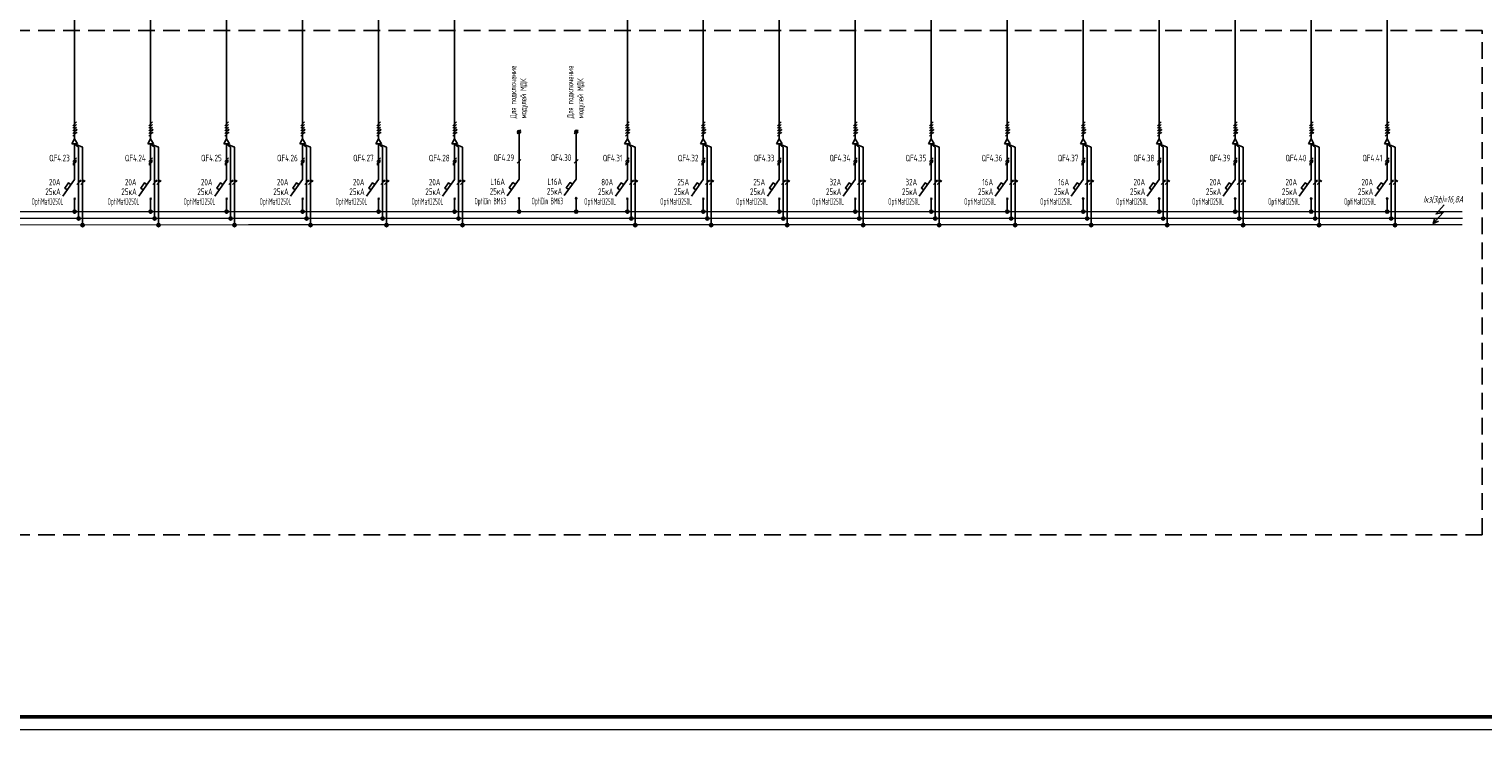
# Model space of a CAD drawing. Header units: millimetres. Extents: x -101899 to 582947, y -77476 to 345289.
# Tile 94 of 100: x 344635 to 399930, y 109348 to 135988. Entities that reach past the tile are written whole.
import ezdxf
from ezdxf.enums import TextEntityAlignment as Align

# ---------------------------------------------------------------- set-up
doc = ezdxf.new("R2010")
doc.units = ezdxf.units.MM
doc.linetypes.add('штриховая2', pattern=[9.525, 6.35, -3.175])
doc.layers.add('текст', color=7, linetype='Continuous', lineweight=20)
doc.layers.add('ФОРМАТ', color=7, linetype='Continuous', lineweight=18)
doc.styles.add('$_Electrical_gost', font='cs_gost2304.shx', dxfattribs={"width": 0.8})
doc.styles.add('Electrical_gost', font='cs_gost2304.shx', dxfattribs={"height": 250})
doc.styles.add('ЕСКД', font='cs_gost2304.shx', dxfattribs={"oblique": 15, "height": 2.5})

# ---------------------------------------------------------------- blocks, each defined once
blk = doc.blocks.new('*U158')
at = {"layer": 'ФОРМАТ'}
blk.add_lwpolyline([(1485, 420), (1485, 0), (0, 0), (0, 420)], close=True, dxfattribs=at)
at = {"layer": 'ФОРМАТ', "lineweight": 53}
blk.add_lwpolyline([(20, 415), (20, 5), (1480, 5), (1480, 415)], close=True, dxfattribs=at)
blk = doc.blocks.new('*U29')
for p, q in [((0, 25.74), (0, 12.14)), ((0.71, 20.36), (-0.71, 18.94)), ((0.71, 19.65), (-0.71, 18.24)), ((0.71, 18.94), (-0.71, 17.53)), ((0, 12.14), (-4.55, 5.86)), ((-0.35, 5.2), (0.35, 4.49)), ((-0.35, 4.49), (0.35, 5.2)), ((0, 4.84), (0, 0))]:
    blk.add_line(p, q)
blk.add_lwpolyline([(-1.42, 10.18), (-2.35, 10.84), (-3.76, 8.87), (-2.85, 8.21)])
at = {"style": 'Electrical_gost', "flags": 8}
for tag, width, p in [('QF', 0.8, (-1.86, 20.29)), ('ХАРАКТЕРИСТИКА_И_ТОК', 0.8, (-5.38, 11.14)), ('ОТКЛЮЧАЮЩАЯ_СПОСОБНОСТЬ', 0.8, (-5.38, 7.64)), ('МАРКА', 0.6, (-5.38, 4.14))]:
    blk.add_attdef(tag, text='', height=2.5, dxfattribs=dict(at, width=width)).set_placement(p, align=Align.MIDDLE_RIGHT)
blk = doc.blocks.new('*U15')
h = blk.add_hatch(color=256)
h.dxf.hatch_style = 1
h.paths.add_polyline_path([(0.86, -0.29, 1), (0.56, -0.29, 1)])
for p, q in [((0.71, 2.71), (-0.71, 1.29)), ((0.71, 1.71), (-0.71, 0.29)), ((0.71, 0.71), (-0.71, -0.71)), ((0, -3.75), (0, 3.75)), ((0.71, -0.29), (-0.71, -1.71)), ((0.71, -1.29), (-0.71, -2.71)), ((0.99, -1.58), (0.42, -1.01))]:
    blk.add_line(p, q)
blk.add_circle((0.71, -0.29), 0.15)
blk = doc.blocks.new('*U13')
h = blk.add_hatch(color=256)
h.dxf.hatch_style = 1
h.paths.add_polyline_path([(0.86, 0.71, 1), (0.56, 0.71, 1)])
h = blk.add_hatch(color=256)
h.dxf.hatch_style = 1
h.paths.add_polyline_path([(0.86, 0.71, 1), (0.56, 0.71, 1)])
for p, q in [((-0.71, -0.71), (0.71, 0.71)), ((0, -3.75), (0, 3.75))]:
    blk.add_line(p, q)
blk.add_circle((0.71, 0.71), 0.15)
blk.add_circle((0.71, 0.71), 0.15)
blk = doc.blocks.new('*U12')
for p, q in [((-0.71, -0.71), (0.71, 0.71)), ((0, -3.75), (0, 3.75)), ((0.99, 0.42), (0.42, 0.99))]:
    blk.add_line(p, q)
blk = doc.blocks.new('Точка соединения')
blk.add_hatch(color=256).paths.add_polyline_path([(0.6, 0, 1), (-0.6, 0, 1)])
blk.add_hatch(color=256).paths.add_polyline_path([(0.6, 0, 1), (-0.6, 0, 1)])
blk.add_circle((0, 0), 0.6)
blk.add_circle((0, 0), 0.6)
blk = doc.blocks.new('*U30')
for p, q in [((0, 25.74), (0, 12.14)), ((0.71, 19.65), (-0.71, 18.24)), ((0, 12.14), (-4.55, 5.86)), ((-0.35, 5.2), (0.35, 4.49)), ((-0.35, 4.49), (0.35, 5.2)), ((0, 4.84), (0, 0))]:
    blk.add_line(p, q)
blk.add_lwpolyline([(-1.42, 10.18), (-2.35, 10.84), (-3.76, 8.87), (-2.85, 8.21)])
at = {"style": 'Electrical_gost', "flags": 8}
for tag, width, p in [('QF', 0.8, (-1.86, 20.29)), ('ХАРАКТЕРИСТИКА_И_ТОК', 0.8, (-5.38, 11.14)), ('ОТКЛЮЧАЮЩАЯ_СПОСОБНОСТЬ', 0.8, (-5.38, 7.64)), ('МАРКА', 0.6, (-5.38, 4.14))]:
    blk.add_attdef(tag, text='', height=2.5, dxfattribs=dict(at, width=width)).set_placement(p, align=Align.MIDDLE_RIGHT)

msp = doc.modelspace()

# ---------------------------------------------------------------- linework, layer by layer
at = {"linetype": 'штриховая2', "ltscale": 100}
for q in [(399903.6, 135935.2), (285737.2, 116764)]:
    msp.add_line((399903.5, 116763.9), q, dxfattribs=at)
for p, q in [((346264.2, 131631.2), (346369.2, 131813.1)), ((346264.2, 131631.2), (346474.2, 131631.2)), ((346369.2, 131813.1), (346474.2, 131631.2)), ((349154.2, 131631.2), (349259.2, 131813.1)), ((349154.2, 131631.2), (349364.2, 131631.2)), ((349259.2, 131813.1), (349364.2, 131631.2)), ((352044.2, 131631.2), (352149.2, 131813.1)), ((352044.2, 131631.2), (352254.2, 131631.2)), ((352149.2, 131813.1), (352254.2, 131631.2)), ((354934.2, 131631.2), (355039.2, 131813.1)), ((354934.2, 131631.2), (355144.2, 131631.2)), ((355039.2, 131813.1), (355144.2, 131631.2)), ((357824.2, 131631.2), (357929.2, 131813.1)), ((357824.2, 131631.2), (358034.2, 131631.2)), ((357929.2, 131813.1), (358034.2, 131631.2)), ((360714.2, 131631.2), (360819.2, 131813.1)), ((360714.2, 131631.2), (360924.2, 131631.2)), ((360819.2, 131813.1), (360924.2, 131631.2)), ((367284.2, 131631.2), (367389.2, 131813.1)), ((367284.2, 131631.2), (367494.2, 131631.2)), ((367389.2, 131813.1), (367494.2, 131631.2)), ((370174.2, 131631.2), (370279.2, 131813.1)), ((370174.2, 131631.2), (370384.2, 131631.2)), ((370279.2, 131813.1), (370384.2, 131631.2)), ((373064.2, 131631.2), (373169.2, 131813.1)), ((373064.2, 131631.2), (373274.2, 131631.2)), ((373169.2, 131813.1), (373274.2, 131631.2)), ((375954.2, 131631.2), (376059.2, 131813.1)), ((375954.2, 131631.2), (376164.2, 131631.2)), ((376059.2, 131813.1), (376164.2, 131631.2)), ((378844.2, 131631.2), (378949.2, 131813.1)), ((378844.2, 131631.2), (379054.2, 131631.2)), ((378949.2, 131813.1), (379054.2, 131631.2)), ((381734.2, 131631.2), (381839.2, 131813.1)), ((381734.2, 131631.2), (381944.2, 131631.2)), ((381839.2, 131813.1), (381944.2, 131631.2)), ((384624.2, 131631.2), (384729.2, 131813.1)), ((384624.2, 131631.2), (384834.2, 131631.2)), ((384729.2, 131813.1), (384834.2, 131631.2)), ((387514.2, 131631.2), (387619.2, 131813.1)), ((387514.2, 131631.2), (387724.2, 131631.2)), ((387619.2, 131813.1), (387724.2, 131631.2)), ((390404.2, 131631.2), (390509.2, 131813.1)), ((390404.2, 131631.2), (390614.2, 131631.2)), ((390509.2, 131813.1), (390614.2, 131631.2)), ((393294.2, 131631.2), (393399.2, 131813.1)), ((393294.2, 131631.2), (393504.2, 131631.2)), ((393399.2, 131813.1), (393504.2, 131631.2)), ((396184.2, 131631.2), (396289.2, 131813.1)), ((396184.2, 131631.2), (396394.2, 131631.2)), ((396289.2, 131813.1), (396394.2, 131631.2)), ((346369.2, 129056.9), (346369.2, 129202.6)), ((349259.2, 129056.9), (349259.2, 129202.6)), ((352149.2, 129056.9), (352149.2, 129202.6)), ((355039.2, 129056.9), (355039.2, 129202.6)), ((357929.2, 129056.9), (357929.2, 129202.6)), ((360819.2, 129056.9), (360819.2, 129202.6)), ((367389.2, 129056.9), (367389.2, 129202.6)), ((370279.2, 129056.9), (370279.2, 129202.6)), ((373169.2, 129056.9), (373169.2, 129202.6)), ((376059.2, 129056.9), (376059.2, 129202.6)), ((378949.2, 129056.9), (378949.2, 129202.6)), ((381839.2, 129056.9), (381839.2, 129202.6)), ((384729.2, 129056.9), (384729.2, 129202.6)), ((387619.2, 129056.9), (387619.2, 129202.6)), ((390509.2, 129056.9), (390509.2, 129202.6)), ((393399.2, 129056.9), (393399.2, 129202.6)), ((396289.2, 129056.9), (396289.2, 129202.6))]:
    msp.add_line(p, q)
for points in [[(346369.2, 132453.1), (346369.2, 142834.3)], [(349259.2, 132453.1), (349259.2, 142834.3)], [(357929.2, 132453.1), (357929.2, 142884.3)], [(360819.2, 132453.1), (360819.2, 142884.3)], [(367389.2, 131813.1), (367389.2, 142884.3)], [(370279.2, 132453.1), (370279.2, 142884.3)], [(373169.2, 132453.1), (373169.2, 142834.3)], [(376059.2, 132453.1), (376059.2, 142834.3)], [(378949.2, 132453.1), (378949.2, 142834.3)], [(381839.2, 132453.1), (381839.2, 142834.3)], [(384729.2, 132453.1), (384729.2, 142834.3)], [(387619.2, 132453.1), (387619.2, 142834.3)], [(393399.2, 132453.1), (393399.2, 142884.3)], [(396289.2, 132453.1), (396289.2, 142884.3)], [(352149.2, 132453.1), (352144.7, 141454.3)], [(355039.2, 132453.1), (355034.7, 141454.3)], [(390509.2, 132453.1), (390504.7, 141454.3)], [(365371.6, 132010.8), (365516.4, 132155.6)], [(346519.2, 128806.9), (346519.2, 131497.8), (346369.2, 131631.2), (346669.2, 131497.8), (346669.2, 128556.9)], [(346519.2, 128806.9), (346519.2, 131497.8), (346369.2, 131631.2), (346669.2, 131497.8), (346669.2, 128556.9)], [(349409.2, 128806.9), (349409.2, 131497.8), (349259.2, 131631.2), (349559.2, 131497.8), (349559.2, 128556.9)], [(349409.2, 128806.9), (349409.2, 131497.8), (349259.2, 131631.2), (349559.2, 131497.8), (349559.2, 128556.9)], [(352299.2, 128806.9), (352299.2, 131497.8), (352149.2, 131631.2), (352449.2, 131497.8), (352449.2, 128556.9)], [(352299.2, 128806.9), (352299.2, 131497.8), (352149.2, 131631.2), (352449.2, 131497.8), (352449.2, 128556.9)], [(355189.2, 128806.9), (355189.2, 131497.8), (355039.2, 131631.2), (355339.2, 131497.8), (355339.2, 128556.9)], [(355189.2, 128806.9), (355189.2, 131497.8), (355039.2, 131631.2), (355339.2, 131497.8), (355339.2, 128556.9)], [(358079.2, 128806.9), (358079.2, 131497.8), (357929.2, 131631.2), (358229.2, 131497.8), (358229.2, 128556.9)], [(358079.2, 128806.9), (358079.2, 131497.8), (357929.2, 131631.2), (358229.2, 131497.8), (358229.2, 128556.9)], [(360969.2, 128806.9), (360969.2, 131497.8), (360819.2, 131631.2), (361119.2, 131497.8), (361119.2, 128556.9)], [(360969.2, 128806.9), (360969.2, 131497.8), (360819.2, 131631.2), (361119.2, 131497.8), (361119.2, 128556.9)], [(363198.7, 132008.1), (363343.5, 132152.9)], [(363271.1, 132022.9), (363271.1, 131643.9)], [(365444, 132025.6), (365444, 131646.7)], [(367539.2, 128806.9), (367539.2, 131497.8), (367389.2, 131631.2), (367689.2, 131497.8), (367689.2, 128556.9)], [(367539.2, 128806.9), (367539.2, 131497.8), (367389.2, 131631.2), (367689.2, 131497.8), (367689.2, 128556.9)], [(370429.2, 128806.9), (370429.2, 131497.8), (370279.2, 131631.2), (370579.2, 131497.8), (370579.2, 128556.9)], [(370429.2, 128806.9), (370429.2, 131497.8), (370279.2, 131631.2), (370579.2, 131497.8), (370579.2, 128556.9)], [(373319.2, 128806.9), (373319.2, 131497.8), (373169.2, 131631.2), (373469.2, 131497.8), (373469.2, 128556.9)], [(373319.2, 128806.9), (373319.2, 131497.8), (373169.2, 131631.2), (373469.2, 131497.8), (373469.2, 128556.9)], [(376209.2, 128806.9), (376209.2, 131497.8), (376059.2, 131631.2), (376359.2, 131497.8), (376359.2, 128556.9)], [(376209.2, 128806.9), (376209.2, 131497.8), (376059.2, 131631.2), (376359.2, 131497.8), (376359.2, 128556.9)], [(379099.2, 128806.9), (379099.2, 131497.8), (378949.2, 131631.2), (379249.2, 131497.8), (379249.2, 128556.9)], [(379099.2, 128806.9), (379099.2, 131497.8), (378949.2, 131631.2), (379249.2, 131497.8), (379249.2, 128556.9)], [(381989.2, 128806.9), (381989.2, 131497.8), (381839.2, 131631.2), (382139.2, 131497.8), (382139.2, 128556.9)], [(381989.2, 128806.9), (381989.2, 131497.8), (381839.2, 131631.2), (382139.2, 131497.8), (382139.2, 128556.9)], [(384879.2, 128806.9), (384879.2, 131497.8), (384729.2, 131631.2), (385029.2, 131497.8), (385029.2, 128556.9)], [(384879.2, 128806.9), (384879.2, 131497.8), (384729.2, 131631.2), (385029.2, 131497.8), (385029.2, 128556.9)], [(387769.2, 128806.9), (387769.2, 131497.8), (387619.2, 131631.2), (387919.2, 131497.8), (387919.2, 128556.9)], [(387769.2, 128806.9), (387769.2, 131497.8), (387619.2, 131631.2), (387919.2, 131497.8), (387919.2, 128556.9)], [(390659.2, 128806.9), (390659.2, 131497.8), (390509.2, 131631.2), (390809.2, 131497.8), (390809.2, 128556.9)], [(390659.2, 128806.9), (390659.2, 131497.8), (390509.2, 131631.2), (390809.2, 131497.8), (390809.2, 128556.9)], [(393549.2, 128806.9), (393549.2, 131497.8), (393399.2, 131631.2), (393699.2, 131497.8), (393699.2, 128556.9)], [(393549.2, 128806.9), (393549.2, 131497.8), (393399.2, 131631.2), (393699.2, 131497.8), (393699.2, 128556.9)], [(396439.2, 128806.9), (396439.2, 131497.8), (396289.2, 131631.2), (396589.2, 131497.8), (396589.2, 128556.9)], [(396439.2, 128806.9), (396439.2, 131497.8), (396289.2, 131631.2), (396589.2, 131497.8), (396589.2, 128556.9)], [(398458.1, 129310), (398148.5, 128960.7), (398423, 129021.2), (398037.9, 128594.5), (398236.4, 128690)], [(398103.2, 128799.4), (398037.9, 128594.5)]]:
    msp.add_lwpolyline(points)
msp.add_lwpolyline([(399903.6, 135935.2), (285737.2, 135935.2)], dxfattribs=at)
at = {"const_width": 50}
for points in [[(300423.1, 129050.2), (399142.7, 129050.2)], [(286973.1, 128797.2), (399154.9, 128798.4)], [(286973.1, 128547.2), (399149, 128548.4)]]:
    msp.add_lwpolyline(points, dxfattribs=at)
for centre in [(363271.1, 132080.5), (365444, 132083.2)]:
    msp.add_circle(centre, 57.6)

# ---------------------------------------------------------------- block references
at = {"color": 114, "true_color": 0x139b48, "xscale": 100, "yscale": 100, "zscale": 100}
msp.add_blockref('*U158', (275997.4, 109347.8), dxfattribs=at)
at = {"xscale": 100, "yscale": 100, "zscale": 100}
for name, p in [('*U15', (346369.2, 132188.1)), ('*U15', (349259.2, 132188.1)), ('*U15', (352149.2, 132188.1)), ('*U15', (355039.2, 132188.1)), ('*U15', (357929.2, 132188.1)), ('*U15', (360819.2, 132188.1)), ('*U15', (367389.2, 132188.1)), ('*U15', (370279.2, 132188.1)), ('*U15', (373169.2, 132188.1)), ('*U15', (376059.2, 132188.1)), ('*U15', (378949.2, 132188.1)), ('*U15', (381839.2, 132188.1)), ('*U15', (384729.2, 132188.1)), ('*U15', (387619.2, 132188.1)), ('*U15', (390509.2, 132188.1)), ('*U15', (393399.2, 132188.1)), ('*U15', (396289.2, 132188.1)), ('*U13', (346519.2, 130152.4)), ('*U12', (346669.2, 130152.4)), ('*U13', (349409.2, 130152.4)), ('*U12', (349559.2, 130152.4)), ('*U13', (352299.2, 130152.4)), ('*U12', (352449.2, 130152.4)), ('*U13', (355189.2, 130152.4)), ('*U12', (355339.2, 130152.4)), ('*U13', (358079.2, 130152.4)), ('*U12', (358229.2, 130152.4)), ('*U13', (360969.2, 130152.4)), ('*U12', (361119.2, 130152.4)), ('*U13', (367539.2, 130152.4)), ('*U12', (367689.2, 130152.4)), ('*U13', (370429.2, 130152.4)), ('*U12', (370579.2, 130152.4)), ('*U13', (373319.2, 130152.4)), ('*U12', (373469.2, 130152.4)), ('*U13', (376209.2, 130152.4)), ('*U12', (376359.2, 130152.4)), ('*U13', (379099.2, 130152.4)), ('*U12', (379249.2, 130152.4)), ('*U13', (381989.2, 130152.4)), ('*U12', (382139.2, 130152.4)), ('*U13', (384879.2, 130152.4)), ('*U12', (385029.2, 130152.4)), ('*U13', (387769.2, 130152.4)), ('*U12', (387919.2, 130152.4)), ('*U13', (390659.2, 130152.4)), ('*U12', (390809.2, 130152.4)), ('*U13', (393549.2, 130152.4)), ('*U12', (393699.2, 130152.4)), ('*U13', (396439.2, 130152.4)), ('*U12', (396589.2, 130152.4)), ('Точка соединения', (346369.2, 129050.7)), ('Точка соединения', (346519.2, 128790)), ('Точка соединения', (349259.2, 129050.7)), ('Точка соединения', (349409.2, 128790)), ('Точка соединения', (352149.2, 129050.7)), ('Точка соединения', (352299.2, 128790)), ('Точка соединения', (355039.2, 129050.7)), ('Точка соединения', (355189.2, 128790)), ('Точка соединения', (357929.2, 129050.7)), ('Точка соединения', (358079.2, 128790)), ('Точка соединения', (360819.2, 129050.7)), ('Точка соединения', (360969.2, 128790)), ('Точка соединения', (363271.1, 129049.6)), ('Точка соединения', (365444, 129052.3)), ('Точка соединения', (367389.2, 129050.7)), ('Точка соединения', (367539.2, 128790)), ('Точка соединения', (370279.2, 129050.7)), ('Точка соединения', (370429.2, 128790)), ('Точка соединения', (373169.2, 129050.7)), ('Точка соединения', (373319.2, 128790)), ('Точка соединения', (376059.2, 129050.7)), ('Точка соединения', (376209.2, 128790)), ('Точка соединения', (378949.2, 129050.7)), ('Точка соединения', (379099.2, 128790)), ('Точка соединения', (381839.2, 129050.7)), ('Точка соединения', (381989.2, 128790)), ('Точка соединения', (384729.2, 129050.7)), ('Точка соединения', (384879.2, 128790)), ('Точка соединения', (387619.2, 129050.7)), ('Точка соединения', (387769.2, 128790)), ('Точка соединения', (390509.2, 129050.7)), ('Точка соединения', (390659.2, 128790)), ('Точка соединения', (393399.2, 129050.7)), ('Точка соединения', (393549.2, 128790)), ('Точка соединения', (396289.2, 129050.7)), ('Точка соединения', (396439.2, 128790)), ('Точка соединения', (346669.2, 128537.1)), ('Точка соединения', (349559.2, 128537.1)), ('Точка соединения', (352449.2, 128537.1)), ('Точка соединения', (355339.2, 128537.1)), ('Точка соединения', (358229.2, 128537.1)), ('Точка соединения', (361119.2, 128537.1)), ('Точка соединения', (367689.2, 128537.1)), ('Точка соединения', (370579.2, 128537.1)), ('Точка соединения', (373469.2, 128537.1)), ('Точка соединения', (376359.2, 128537.1)), ('Точка соединения', (379249.2, 128537.1)), ('Точка соединения', (382139.2, 128537.1)), ('Точка соединения', (385029.2, 128537.1)), ('Точка соединения', (387919.2, 128537.1)), ('Точка соединения', (390809.2, 128537.1)), ('Точка соединения', (393699.2, 128537.1)), ('Точка соединения', (396589.2, 128537.1))]:
    msp.add_blockref(name, p, dxfattribs=at)
ref = msp.add_blockref('*U29', (346369.2, 129056.9), dxfattribs=dict(xscale=100, yscale=100, zscale=100))
ref.add_attrib('QF', 'QF4.23', dxfattribs={"height": 250, "style": 'Electrical_gost', "width": 0.8}).set_placement((346182.7, 131085.8), align=Align.MIDDLE_RIGHT)
ref.add_attrib('ХАРАКТЕРИСТИКА_И_ТОК', '20A', dxfattribs={"height": 250, "style": 'Electrical_gost', "width": 0.8}).set_placement((345831.5, 130171), align=Align.MIDDLE_RIGHT)
ref = msp.add_blockref('*U29', (349259.2, 129056.9), dxfattribs=dict(xscale=100, yscale=100, zscale=100))
ref.add_attrib('QF', 'QF4.24', dxfattribs={"height": 250, "style": 'Electrical_gost', "width": 0.8}).set_placement((349072.7, 131085.8), align=Align.MIDDLE_RIGHT)
ref.add_attrib('ХАРАКТЕРИСТИКА_И_ТОК', '20A', dxfattribs={"height": 250, "style": 'Electrical_gost', "width": 0.8}).set_placement((348721.5, 130171), align=Align.MIDDLE_RIGHT)
ref = msp.add_blockref('*U29', (352149.2, 129056.9), dxfattribs=dict(xscale=100, yscale=100, zscale=100))
ref.add_attrib('QF', 'QF4.25', dxfattribs={"height": 250, "style": 'Electrical_gost', "width": 0.8}).set_placement((351962.7, 131085.8), align=Align.MIDDLE_RIGHT)
ref.add_attrib('ХАРАКТЕРИСТИКА_И_ТОК', '20A', dxfattribs={"height": 250, "style": 'Electrical_gost', "width": 0.8}).set_placement((351611.5, 130171), align=Align.MIDDLE_RIGHT)
ref = msp.add_blockref('*U29', (355039.2, 129056.9), dxfattribs=dict(xscale=100, yscale=100, zscale=100))
ref.add_attrib('QF', 'QF4.26', dxfattribs={"height": 250, "style": 'Electrical_gost', "width": 0.8}).set_placement((354852.7, 131085.8), align=Align.MIDDLE_RIGHT)
ref.add_attrib('ХАРАКТЕРИСТИКА_И_ТОК', '20A', dxfattribs={"height": 250, "style": 'Electrical_gost', "width": 0.8}).set_placement((354501.5, 130171), align=Align.MIDDLE_RIGHT)
ref = msp.add_blockref('*U29', (357929.2, 129056.9), dxfattribs=dict(xscale=100, yscale=100, zscale=100))
ref.add_attrib('QF', 'QF4.27', dxfattribs={"height": 250, "style": 'Electrical_gost', "width": 0.8}).set_placement((357742.7, 131085.8), align=Align.MIDDLE_RIGHT)
ref.add_attrib('ХАРАКТЕРИСТИКА_И_ТОК', '20A', dxfattribs={"height": 250, "style": 'Electrical_gost', "width": 0.8}).set_placement((357391.5, 130171), align=Align.MIDDLE_RIGHT)
ref = msp.add_blockref('*U29', (360819.2, 129056.9), dxfattribs=dict(xscale=100, yscale=100, zscale=100))
ref.add_attrib('QF', 'QF4.28', dxfattribs={"height": 250, "style": 'Electrical_gost', "width": 0.8}).set_placement((360632.7, 131085.8), align=Align.MIDDLE_RIGHT)
ref.add_attrib('ХАРАКТЕРИСТИКА_И_ТОК', '20A', dxfattribs={"height": 250, "style": 'Electrical_gost', "width": 0.8}).set_placement((360281.5, 130171), align=Align.MIDDLE_RIGHT)
ref = msp.add_blockref('*U30', (363271.1, 129069.6), dxfattribs=dict(xscale=100, yscale=100, zscale=100))
ref.add_attrib('QF', 'QF4.29', dxfattribs={"height": 250, "style": 'Electrical_gost', "width": 0.8}).set_placement((363084.6, 131098.6), align=Align.MIDDLE_RIGHT)
ref.add_attrib('ХАРАКТЕРИСТИКА_И_ТОК', 'L16А', dxfattribs={"height": 250, "style": 'Electrical_gost', "width": 0.8}).set_placement((362733.5, 130183.7), align=Align.MIDDLE_RIGHT)
ref = msp.add_blockref('*U30', (365444, 129072.3), dxfattribs=dict(xscale=100, yscale=100, zscale=100))
ref.add_attrib('QF', 'QF4.30', dxfattribs={"height": 250, "style": 'Electrical_gost', "width": 0.8}).set_placement((365257.5, 131101.3), align=Align.MIDDLE_RIGHT)
ref.add_attrib('ХАРАКТЕРИСТИКА_И_ТОК', 'L16А', dxfattribs={"height": 250, "style": 'Electrical_gost', "width": 0.8}).set_placement((364906.4, 130186.5), align=Align.MIDDLE_RIGHT)
ref = msp.add_blockref('*U29', (367389.2, 129056.9), dxfattribs=dict(xscale=100, yscale=100, zscale=100))
ref.add_attrib('QF', 'QF4.31', dxfattribs={"height": 250, "style": 'Electrical_gost', "width": 0.8}).set_placement((367202.7, 131085.8), align=Align.MIDDLE_RIGHT)
ref.add_attrib('ХАРАКТЕРИСТИКА_И_ТОК', '80A', dxfattribs={"height": 250, "style": 'Electrical_gost', "width": 0.8}).set_placement((366851.5, 130171), align=Align.MIDDLE_RIGHT)
ref = msp.add_blockref('*U29', (370279.2, 129056.9), dxfattribs=dict(xscale=100, yscale=100, zscale=100))
ref.add_attrib('QF', 'QF4.32', dxfattribs={"height": 250, "style": 'Electrical_gost', "width": 0.8}).set_placement((370092.7, 131085.8), align=Align.MIDDLE_RIGHT)
ref.add_attrib('ХАРАКТЕРИСТИКА_И_ТОК', '25A', dxfattribs={"height": 250, "style": 'Electrical_gost', "width": 0.8}).set_placement((369741.5, 130171), align=Align.MIDDLE_RIGHT)
ref = msp.add_blockref('*U29', (373169.2, 129056.9), dxfattribs=dict(xscale=100, yscale=100, zscale=100))
ref.add_attrib('QF', 'QF4.33', dxfattribs={"height": 250, "style": 'Electrical_gost', "width": 0.8}).set_placement((372982.7, 131085.8), align=Align.MIDDLE_RIGHT)
ref.add_attrib('ХАРАКТЕРИСТИКА_И_ТОК', '25A', dxfattribs={"height": 250, "style": 'Electrical_gost', "width": 0.8}).set_placement((372631.5, 130171), align=Align.MIDDLE_RIGHT)
ref = msp.add_blockref('*U29', (376059.2, 129056.9), dxfattribs=dict(xscale=100, yscale=100, zscale=100))
ref.add_attrib('QF', 'QF4.34', dxfattribs={"height": 250, "style": 'Electrical_gost', "width": 0.8}).set_placement((375872.7, 131085.8), align=Align.MIDDLE_RIGHT)
ref.add_attrib('ХАРАКТЕРИСТИКА_И_ТОК', '32A', dxfattribs={"height": 250, "style": 'Electrical_gost', "width": 0.8}).set_placement((375521.5, 130171), align=Align.MIDDLE_RIGHT)
ref = msp.add_blockref('*U29', (378949.2, 129056.9), dxfattribs=dict(xscale=100, yscale=100, zscale=100))
ref.add_attrib('QF', 'QF4.35', dxfattribs={"height": 250, "style": 'Electrical_gost', "width": 0.8}).set_placement((378762.7, 131085.8), align=Align.MIDDLE_RIGHT)
ref.add_attrib('ХАРАКТЕРИСТИКА_И_ТОК', '32A', dxfattribs={"height": 250, "style": 'Electrical_gost', "width": 0.8}).set_placement((378411.5, 130171), align=Align.MIDDLE_RIGHT)
ref = msp.add_blockref('*U29', (381839.2, 129056.9), dxfattribs=dict(xscale=100, yscale=100, zscale=100))
ref.add_attrib('QF', 'QF4.36', dxfattribs={"height": 250, "style": 'Electrical_gost', "width": 0.8}).set_placement((381652.7, 131085.8), align=Align.MIDDLE_RIGHT)
ref.add_attrib('ХАРАКТЕРИСТИКА_И_ТОК', '16A', dxfattribs={"height": 250, "style": 'Electrical_gost', "width": 0.8}).set_placement((381301.5, 130171), align=Align.MIDDLE_RIGHT)
ref = msp.add_blockref('*U29', (384729.2, 129056.9), dxfattribs=dict(xscale=100, yscale=100, zscale=100))
ref.add_attrib('QF', 'QF4.37', dxfattribs={"height": 250, "style": 'Electrical_gost', "width": 0.8}).set_placement((384542.7, 131085.8), align=Align.MIDDLE_RIGHT)
ref.add_attrib('ХАРАКТЕРИСТИКА_И_ТОК', '16A', dxfattribs={"height": 250, "style": 'Electrical_gost', "width": 0.8}).set_placement((384191.5, 130171), align=Align.MIDDLE_RIGHT)
ref = msp.add_blockref('*U29', (387619.2, 129056.9), dxfattribs=dict(xscale=100, yscale=100, zscale=100))
ref.add_attrib('QF', 'QF4.38', dxfattribs={"height": 250, "style": 'Electrical_gost', "width": 0.8}).set_placement((387432.7, 131085.8), align=Align.MIDDLE_RIGHT)
ref.add_attrib('ХАРАКТЕРИСТИКА_И_ТОК', '20A', dxfattribs={"height": 250, "style": 'Electrical_gost', "width": 0.8}).set_placement((387081.5, 130171), align=Align.MIDDLE_RIGHT)
ref = msp.add_blockref('*U29', (390509.2, 129056.9), dxfattribs=dict(xscale=100, yscale=100, zscale=100))
ref.add_attrib('QF', 'QF4.39', dxfattribs={"height": 250, "style": 'Electrical_gost', "width": 0.8}).set_placement((390322.7, 131085.8), align=Align.MIDDLE_RIGHT)
ref.add_attrib('ХАРАКТЕРИСТИКА_И_ТОК', '20A', dxfattribs={"height": 250, "style": 'Electrical_gost', "width": 0.8}).set_placement((389971.5, 130171), align=Align.MIDDLE_RIGHT)
ref = msp.add_blockref('*U29', (393399.2, 129056.9), dxfattribs=dict(xscale=100, yscale=100, zscale=100))
ref.add_attrib('QF', 'QF4.40', dxfattribs={"height": 250, "style": 'Electrical_gost', "width": 0.8}).set_placement((393212.7, 131085.8), align=Align.MIDDLE_RIGHT)
ref.add_attrib('ХАРАКТЕРИСТИКА_И_ТОК', '20A', dxfattribs={"height": 250, "style": 'Electrical_gost', "width": 0.8}).set_placement((392861.5, 130171), align=Align.MIDDLE_RIGHT)
ref = msp.add_blockref('*U29', (396289.2, 129056.9), dxfattribs=dict(xscale=100, yscale=100, zscale=100))
ref.add_attrib('QF', 'QF4.41', dxfattribs={"height": 250, "style": 'Electrical_gost', "width": 0.8}).set_placement((396102.7, 131085.8), align=Align.MIDDLE_RIGHT)
ref.add_attrib('ХАРАКТЕРИСТИКА_И_ТОК', '20A', dxfattribs={"height": 250, "style": 'Electrical_gost', "width": 0.8}).set_placement((395751.5, 130171), align=Align.MIDDLE_RIGHT)

# ---------------------------------------------------------------- texts
at = {"layer": 'текст', "linetype": 'Continuous', "char_height": 230, "width": 2050.806, "attachment_point": 4, "rotation": 90, "style": '$_Electrical_gost'}
for insert in [(363271.1, 132593.7), (365444, 132596.5)]:
    msp.add_mtext('Для подключение \\Pмодулей МДК', dxfattribs=dict(at, insert=insert))
at = {"layer": 'текст', "char_height": 250, "attachment_point": 5, "style": '$_Electrical_gost'}
for s, insert, width in [('25кА', (345546.5, 129808.8), 497.294), ('25кА', (348436.5, 129808.8), 497.294), ('25кА', (351326.5, 129808.8), 497.294), ('25кА', (354216.5, 129808.8), 497.294), ('25кА', (357106.5, 129808.8), 497.294), ('25кА', (359996.5, 129808.8), 497.294), ('25кА', (362448.4, 129821.5), 497.294), ('25кА', (364621.3, 129824.2), 497.294), ('25кА', (366566.5, 129808.8), 497.294), ('25кА', (369456.5, 129808.8), 497.294), ('25кА', (372346.5, 129808.8), 497.294), ('25кА', (375236.5, 129808.8), 497.294), ('25кА', (378126.5, 129808.8), 497.294), ('25кА', (381016.5, 129808.8), 497.294), ('25кА', (383906.5, 129808.8), 497.294), ('25кА', (386796.5, 129808.8), 497.294), ('25кА', (389686.5, 129808.8), 497.294), ('25кА', (392576.5, 129808.8), 497.294), ('25кА', (395466.5, 129808.8), 497.294), ('{\\W0.6;OptiMatD250L}', (345335.3, 129398.4), 1235.992), ('{\\W0.6;OptiMatD250L}', (348225.3, 129398.4), 1235.992), ('{\\W0.6;OptiMatD250L}', (351115.3, 129398.4), 1235.992), ('{\\W0.6;OptiMatD250L}', (354005.3, 129398.4), 1235.992), ('{\\W0.6;OptiMatD250L}', (356895.3, 129398.4), 1235.992), ('{\\W0.6;OptiMatD250L}', (359785.3, 129398.4), 1235.992), ('{\\W0.6;OptiDin ВМ63}', (362173.8, 129411.1), 1235.992), ('{\\W0.6;OptiDin ВМ63}', (364346.7, 129413.9), 1235.992), ('{\\W0.6;OptiMatD250L}', (366355.3, 129398.4), 1235.992), ('{\\W0.6;OptiMatD250L}', (369245.3, 129398.4), 1235.992), ('{\\W0.6;OptiMatD250L}', (372135.3, 129398.4), 1235.992), ('{\\W0.6;OptiMatD250L}', (375025.3, 129398.4), 1235.992), ('{\\W0.6;OptiMatD250L}', (377915.3, 129398.4), 1235.992), ('{\\W0.6;OptiMatD250L}', (380805.3, 129398.4), 1235.992), ('{\\W0.6;OptiMatD250L}', (383695.3, 129398.4), 1235.992), ('{\\W0.6;OptiMatD250L}', (386585.3, 129398.4), 1235.992), ('{\\W0.6;OptiMatD250L}', (389475.3, 129398.4), 1235.992), ('{\\W0.6;OptiMatD250L}', (392365.3, 129398.4), 1235.992), ('{\\W0.6;OptiMatD250L}', (395255.3, 129398.4), 1235.992)]:
    msp.add_mtext(s, dxfattribs=dict(at, insert=insert, width=width))
at = {"layer": 'текст', "linetype": 'штриховая2', "insert": (399181.6, 129486.5), "char_height": 250, "width": 1652.029, "attachment_point": 6, "style": 'ЕСКД'}
msp.add_mtext('{\\W0.8;Iкз(3ф)=16,8А}', dxfattribs=at)

doc.saveas('drawing.dxf')
